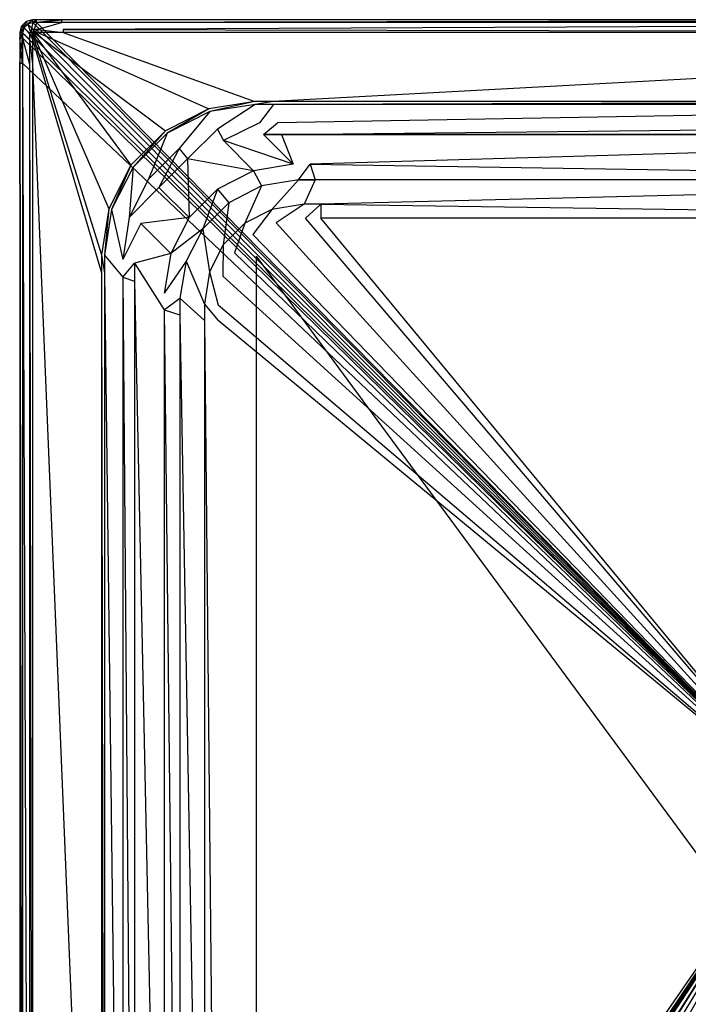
# Model space of a CAD drawing. Extents: x 0 to 0.8, y -1 to 0.
# Tile 3 of 6: x 0 to 0.34, y -0.5 to 0. Entities that reach past the tile are written whole.
import ezdxf

# ---------------------------------------------------------------- set-up
doc = ezdxf.new("R2010")
doc.units = 0
doc.layers.add('L2_WANNE_N_606180__0___REPLACEM', color=7, linetype='CONTINUOUS')
doc.layers.add('L3_TEXTUR_N_606180__0___REPLACE', color=7, linetype='CONTINUOUS')

msp = doc.modelspace()

# ---------------------------------------------------------------- linework, layer by layer
at = {"layer": 'L2_WANNE_N_606180__0___REPLACEM', "color": 8}
for points, invisible_edges in [([(0.00326, -0.000874), (0.00652, 0, 0.001982), (0.00652, 0), (0.00326, -0.000874)], 13), ([(0.00652, 0, 0.001982), (0.00326, -0.000874), (0.00326, -0.000874, 0.001982), (0.00652, 0, 0.001982)], 14), ([(0.00405, -0.002242, 0.058542), (0.00652, 0, 0.055023), (0.00326, -0.000874, 0.055023), (0.00405, -0.002242, 0.058542)], 14), ([(0.00326, -0.000874, 0.055023), (0.00652, 0, 0.053041), (0.00326, -0.000874, 0.053041), (0.00326, -0.000874, 0.055023)], 13), ([(0.00652, 0, 0.053041), (0.00326, -0.000874, 0.055023), (0.00652, 0, 0.055023), (0.00652, 0, 0.053041)], 14), ([(0.00326, -0.000874, 0.053041), (0.00652, 0, 0.001982), (0.00326, -0.000874, 0.001982), (0.00326, -0.000874, 0.053041)], 13), ([(0.00652, 0, 0.001982), (0.00326, -0.000874, 0.053041), (0.00652, 0, 0.053041), (0.00652, 0, 0.001982)], 14), ([(0.00652, 0), (0.004001, -0.002158), (0.00326, -0.000874), (0.00652, 0)], 13), ([(0.004001, -0.002158), (0.00652, 0), (0.006708, -0.001432), (0.004001, -0.002158)], 14), ([(0.006714, -0.001475, 0.058542), (0.00652, 0, 0.055023), (0.00405, -0.002242, 0.058542), (0.006714, -0.001475, 0.058542)], 14), ([(0.006714, -0.001475, 0.058542), (0.008522, 0, 0.055023), (0.00652, 0, 0.055023), (0.006714, -0.001475, 0.058542)], 13), ([(0.00652, 0, 0.001982), (0.008522, 0), (0.00652, 0), (0.00652, 0, 0.001982)], 13), ([(0.008522, 0), (0.00652, 0, 0.001982), (0.008522, 0, 0.001982), (0.008522, 0)], 14), ([(0.00652, 0, 0.053041), (0.008522, 0, 0.055023), (0.008522, 0, 0.053041), (0.00652, 0, 0.053041)], 13), ([(0.008522, 0, 0.055023), (0.00652, 0, 0.053041), (0.00652, 0, 0.055023), (0.008522, 0, 0.055023)], 14), ([(0.00652, 0, 0.001982), (0.008522, 0, 0.053041), (0.008522, 0, 0.001982), (0.00652, 0, 0.001982)], 13), ([(0.008522, 0, 0.053041), (0.00652, 0, 0.001982), (0.00652, 0, 0.053041), (0.008522, 0, 0.053041)], 14), ([(0.008522, 0), (0.006708, -0.001432), (0.00652, 0), (0.008522, 0)], 13), ([(0.006708, -0.001432), (0.008522, 0), (0.008522, -0.001432), (0.006708, -0.001432)], 14), ([(0.008522, 0, 0.055023), (0.006714, -0.001475, 0.058542), (0.008716, -0.001475, 0.058542), (0.008522, 0, 0.055023)], 14), ([(0.008522, 0, 0.001982), (0.021464, 0), (0.008522, 0), (0.008522, 0, 0.001982)], 13), ([(0.021464, 0), (0.008522, 0, 0.001982), (0.021464, 0, 0.001982), (0.021464, 0)], 14), ([(0.008716, -0.001475, 0.058542), (0.021464, 0, 0.055023), (0.008522, 0, 0.055023), (0.008716, -0.001475, 0.058542)], 13), ([(0.008522, 0, 0.053041), (0.021464, 0, 0.001982), (0.008522, 0, 0.001982), (0.008522, 0, 0.053041)], 13), ([(0.021464, 0, 0.001982), (0.008522, 0, 0.053041), (0.021464, 0, 0.053041), (0.021464, 0, 0.001982)], 14), ([(0.008522, 0, 0.055023), (0.021464, 0, 0.053041), (0.008522, 0, 0.053041), (0.008522, 0, 0.055023)], 13), ([(0.021464, 0, 0.053041), (0.008522, 0, 0.055023), (0.021464, 0, 0.055023), (0.021464, 0, 0.053041)], 14), ([(0.021464, 0), (0.008522, -0.001432), (0.008522, 0), (0.021464, 0)], 13), ([(0.008522, -0.001432), (0.021464, 0), (0.021464, -0.001432), (0.008522, -0.001432)], 14), ([(0.021464, 0, 0.055023), (0.008716, -0.001475, 0.058542), (0.021651, -0.001475, 0.058542), (0.021464, 0, 0.055023)], 14), ([(0.021464, 0, 0.055023), (0.777406, 0, 0.053041), (0.021464, 0, 0.053041), (0.021464, 0, 0.055023)], 13), ([(0.777406, 0, 0.053041), (0.021464, 0, 0.055023), (0.777406, 0, 0.055023), (0.777406, 0, 0.053041)], 14), ([(0.021464, 0, 0.001982), (0.777406, 0, 0.053041), (0.777406, 0, 0.001982), (0.021464, 0, 0.001982)], 13), ([(0.777406, 0, 0.053041), (0.021464, 0, 0.001982), (0.021464, 0, 0.053041), (0.777406, 0, 0.053041)], 14), ([(0.021651, -0.001475, 0.058542), (0.777406, 0, 0.055023), (0.021464, 0, 0.055023), (0.021651, -0.001475, 0.058542)], 13), ([(0.021464, 0, 0.001982), (0.777406, 0), (0.021464, 0), (0.021464, 0, 0.001982)], 13), ([(0.777406, 0), (0.021464, 0, 0.001982), (0.777406, 0, 0.001982), (0.777406, 0)], 14), ([(0.777406, 0), (0.021464, -0.001432), (0.021464, 0), (0.777406, 0)], 13), ([(0.021464, -0.001432), (0.777406, 0), (0.777406, -0.001432), (0.021464, -0.001432)], 14), ([(0.777406, 0, 0.055023), (0.021651, -0.001475, 0.058542), (0.77722, -0.001475, 0.058542), (0.777406, 0, 0.055023)], 14), ([(0, -0.00652, 0.001982), (0.000874, -0.00326), (0, -0.00652), (0, -0.00652, 0.001982)], 13), ([(0.000874, -0.00326), (0, -0.00652, 0.001982), (0.000874, -0.00326, 0.001982), (0.000874, -0.00326)], 14), ([(0.000874, -0.00326, 0.055023), (0, -0.00652, 0.055023), (0.002242, -0.00405, 0.058542), (0.000874, -0.00326, 0.055023)], 14), ([(0, -0.00652, 0.055023), (0.000874, -0.00326, 0.053041), (0, -0.00652, 0.053041), (0, -0.00652, 0.055023)], 13), ([(0.000874, -0.00326, 0.053041), (0, -0.00652, 0.055023), (0.000874, -0.00326, 0.055023), (0.000874, -0.00326, 0.053041)], 14), ([(0, -0.00652, 0.053041), (0.000874, -0.00326, 0.001982), (0, -0.00652, 0.001982), (0, -0.00652, 0.053041)], 13), ([(0.000874, -0.00326, 0.001982), (0, -0.00652, 0.053041), (0.000874, -0.00326, 0.053041), (0.000874, -0.00326, 0.001982)], 14), ([(0.000874, -0.00326), (0.001432, -0.006708), (0, -0.00652), (0.000874, -0.00326)], 13), ([(0.002242, -0.00405, 0.058542), (0, -0.00652, 0.055023), (0.001475, -0.006714, 0.058542), (0.002242, -0.00405, 0.058542)], 14), ([(0.000874, -0.00326), (0.00326, -0.000874, 0.001982), (0.00326, -0.000874), (0.000874, -0.00326)], 13), ([(0.00326, -0.000874, 0.001982), (0.000874, -0.00326), (0.000874, -0.00326, 0.001982), (0.00326, -0.000874, 0.001982)], 14), ([(0.000874, -0.00326, 0.055023), (0.00405, -0.002242, 0.058542), (0.00326, -0.000874, 0.055023), (0.000874, -0.00326, 0.055023)], 14), ([(0.000874, -0.00326, 0.055023), (0.00326, -0.000874, 0.053041), (0.000874, -0.00326, 0.053041), (0.000874, -0.00326, 0.055023)], 13), ([(0.00326, -0.000874, 0.053041), (0.000874, -0.00326, 0.055023), (0.00326, -0.000874, 0.055023), (0.00326, -0.000874, 0.053041)], 14), ([(0.000874, -0.00326, 0.053041), (0.00326, -0.000874, 0.001982), (0.000874, -0.00326, 0.001982), (0.000874, -0.00326, 0.053041)], 13), ([(0.00326, -0.000874, 0.001982), (0.000874, -0.00326, 0.053041), (0.00326, -0.000874, 0.053041), (0.00326, -0.000874, 0.001982)], 14), ([(0.00326, -0.000874), (0.002158, -0.004001), (0.000874, -0.00326), (0.00326, -0.000874)], 13), ([(0.00405, -0.002242, 0.058542), (0.000874, -0.00326, 0.055023), (0.002242, -0.00405, 0.058542), (0.00405, -0.002242, 0.058542)], 13), ([(0.001432, -0.006708), (0.000874, -0.00326), (0.002158, -0.004001), (0.001432, -0.006708)], 14), ([(0.4, -0.4), (0.001432, -0.006708), (0.002158, -0.004001), (0.4, -0.4)], 14), ([(0.004977, -0.007175, 0.06), (0.002242, -0.00405, 0.058542), (0.001475, -0.006714, 0.058542), (0.004977, -0.007175, 0.06)], 13), ([(0.002158, -0.004001), (0.00326, -0.000874), (0.004001, -0.002158), (0.002158, -0.004001)], 14), ([(0.4, -0.4), (0.002158, -0.004001), (0.004001, -0.002158), (0.4, -0.4)], 14), ([(0.005336, -0.005836, 0.06), (0.00405, -0.002242, 0.058542), (0.002242, -0.00405, 0.058542), (0.005336, -0.005836, 0.06)], 13), ([(0.002242, -0.00405, 0.058542), (0.004977, -0.007175, 0.06), (0.005336, -0.005836, 0.06), (0.002242, -0.00405, 0.058542)], 14), ([(0.4, -0.4), (0.004001, -0.002158), (0.006708, -0.001432), (0.4, -0.4)], 14), ([(0.005836, -0.005336, 0.06), (0.006714, -0.001475, 0.058542), (0.00405, -0.002242, 0.058542), (0.005836, -0.005336, 0.06)], 13), ([(0.00405, -0.002242, 0.058542), (0.005336, -0.005836, 0.06), (0.005836, -0.005336, 0.06), (0.00405, -0.002242, 0.058542)], 14), ([(0.006714, -0.001475, 0.058542), (0.005836, -0.005336, 0.06), (0.007175, -0.004977, 0.06), (0.006714, -0.001475, 0.058542)], 14), ([(0.006842, -0.006649, 0.06), (0.007175, -0.004977, 0.06), (0.005836, -0.005336, 0.06), (0.006842, -0.006649, 0.06)], 13), ([(0.4, -0.4), (0.006708, -0.001432), (0.008522, -0.001432), (0.4, -0.4)], 14), ([(0.007175, -0.004977, 0.06), (0.008716, -0.001475, 0.058542), (0.006714, -0.001475, 0.058542), (0.007175, -0.004977, 0.06)], 13), ([(0.007175, -0.004977, 0.06), (0.006842, -0.006649, 0.06), (0.007372, -0.006469, 0.06), (0.007175, -0.004977, 0.06)], 14), ([(0.008716, -0.001475, 0.058542), (0.007175, -0.004977, 0.06), (0.009174, -0.004977, 0.06), (0.008716, -0.001475, 0.058542)], 14), ([(0.007372, -0.006469, 0.06), (0.009174, -0.004977, 0.06), (0.007175, -0.004977, 0.06), (0.007372, -0.006469, 0.06)], 13), ([(0.009174, -0.004977, 0.06), (0.007372, -0.006469, 0.06), (0.009174, -0.006469, 0.06), (0.009174, -0.004977, 0.06)], 14), ([(0.4, -0.4), (0.008522, -0.001432), (0.021464, -0.001432), (0.4, -0.4)], 14), ([(0.009174, -0.004977, 0.06), (0.021651, -0.001475, 0.058542), (0.008716, -0.001475, 0.058542), (0.009174, -0.004977, 0.06)], 13), ([(0.021651, -0.001475, 0.058542), (0.009174, -0.004977, 0.06), (0.022094, -0.004977, 0.06), (0.021651, -0.001475, 0.058542)], 14), ([(0.022094, -0.006469, 0.06), (0.009174, -0.004977, 0.06), (0.009174, -0.006469, 0.06), (0.022094, -0.006469, 0.06)], 13), ([(0.009174, -0.004977, 0.06), (0.022094, -0.006469, 0.06), (0.022094, -0.004977, 0.06), (0.009174, -0.004977, 0.06)], 14), ([(0.777406, -0.001432), (0.4, -0.4), (0.021464, -0.001432), (0.777406, -0.001432)], 14), ([(0.022094, -0.004977, 0.06), (0.77722, -0.001475, 0.058542), (0.021651, -0.001475, 0.058542), (0.022094, -0.004977, 0.06)], 13), ([(0.77722, -0.001475, 0.058542), (0.022094, -0.004977, 0.06), (0.776777, -0.004977, 0.06), (0.77722, -0.001475, 0.058542)], 14), ([(0.776777, -0.006469, 0.06), (0.022094, -0.004977, 0.06), (0.022094, -0.006469, 0.06), (0.776777, -0.006469, 0.06)], 13), ([(0.022094, -0.004977, 0.06), (0.776777, -0.006469, 0.06), (0.776777, -0.004977, 0.06), (0.022094, -0.004977, 0.06)], 14), ([(0, -0.009234, 0.001982), (0, -0.00652), (0, -0.009234), (0, -0.009234, 0.001982)], 13), ([(0, -0.00652), (0, -0.009234, 0.001982), (0, -0.00652, 0.001982), (0, -0.00652)], 14), ([(0, -0.009234, 0.055023), (0.001475, -0.006714, 0.058542), (0, -0.00652, 0.055023), (0, -0.009234, 0.055023)], 14), ([(0, -0.009234, 0.055023), (0, -0.00652, 0.053041), (0, -0.009234, 0.053041), (0, -0.009234, 0.055023)], 13), ([(0, -0.00652, 0.053041), (0, -0.009234, 0.055023), (0, -0.00652, 0.055023), (0, -0.00652, 0.053041)], 14), ([(0, -0.009234, 0.053041), (0, -0.00652, 0.001982), (0, -0.009234, 0.001982), (0, -0.009234, 0.053041)], 13), ([(0, -0.00652, 0.001982), (0, -0.009234, 0.053041), (0, -0.00652, 0.053041), (0, -0.00652, 0.001982)], 14), ([(0, -0.00652), (0.001432, -0.009234), (0, -0.009234), (0, -0.00652)], 13), ([(0.001432, -0.009234), (0, -0.00652), (0.001432, -0.006708), (0.001432, -0.009234)], 14), ([(0.001475, -0.006714, 0.058542), (0, -0.009234, 0.055023), (0.001475, -0.009427, 0.058542), (0.001475, -0.006714, 0.058542)], 13), ([(0, -0.022008, 0.001982), (0, -0.009234), (0, -0.022008), (0, -0.022008, 0.001982)], 13), ([(0, -0.009234), (0, -0.022008, 0.001982), (0, -0.009234, 0.001982), (0, -0.009234)], 14), ([(0, -0.022008, 0.055023), (0.001475, -0.009427, 0.058542), (0, -0.009234, 0.055023), (0, -0.022008, 0.055023)], 14), ([(0, -0.022008, 0.055023), (0, -0.009234, 0.053041), (0, -0.022008, 0.053041), (0, -0.022008, 0.055023)], 13), ([(0, -0.009234, 0.053041), (0, -0.022008, 0.055023), (0, -0.009234, 0.055023), (0, -0.009234, 0.053041)], 14), ([(0, -0.022008, 0.053041), (0, -0.009234, 0.001982), (0, -0.022008, 0.001982), (0, -0.022008, 0.053041)], 13), ([(0, -0.009234, 0.001982), (0, -0.022008, 0.053041), (0, -0.009234, 0.053041), (0, -0.009234, 0.001982)], 14), ([(0, -0.009234), (0.001432, -0.022008), (0, -0.022008), (0, -0.009234)], 13), ([(0.001432, -0.022008), (0, -0.009234), (0.001432, -0.009234), (0.001432, -0.022008)], 14), ([(0.001475, -0.009427, 0.058542), (0, -0.022008, 0.055023), (0.001475, -0.022195, 0.058542), (0.001475, -0.009427, 0.058542)], 13), ([(0.4, -0.4), (0.001432, -0.009234), (0.001432, -0.006708), (0.4, -0.4)], 14), ([(0.4, -0.4), (0.001432, -0.022008), (0.001432, -0.009234), (0.4, -0.4)], 14), ([(0.004977, -0.009885, 0.06), (0.001475, -0.006714, 0.058542), (0.001475, -0.009427, 0.058542), (0.004977, -0.009885, 0.06)], 13), ([(0.001475, -0.006714, 0.058542), (0.004977, -0.009885, 0.06), (0.004977, -0.007175, 0.06), (0.001475, -0.006714, 0.058542)], 14), ([(0.004977, -0.022637, 0.06), (0.001475, -0.009427, 0.058542), (0.001475, -0.022195, 0.058542), (0.004977, -0.022637, 0.06)], 13), ([(0.001475, -0.009427, 0.058542), (0.004977, -0.022637, 0.06), (0.004977, -0.009885, 0.06), (0.001475, -0.009427, 0.058542)], 14), ([(0.006469, -0.007372, 0.06), (0.005336, -0.005836, 0.06), (0.004977, -0.007175, 0.06), (0.006469, -0.007372, 0.06)], 13), ([(0.006469, -0.009885, 0.06), (0.004977, -0.007175, 0.06), (0.004977, -0.009885, 0.06), (0.006469, -0.009885, 0.06)], 13), ([(0.004977, -0.007175, 0.06), (0.006469, -0.009885, 0.06), (0.006469, -0.007372, 0.06), (0.004977, -0.007175, 0.06)], 14), ([(0.006469, -0.022637, 0.06), (0.004977, -0.009885, 0.06), (0.004977, -0.022637, 0.06), (0.006469, -0.022637, 0.06)], 13), ([(0.004977, -0.009885, 0.06), (0.006469, -0.022637, 0.06), (0.006469, -0.009885, 0.06), (0.004977, -0.009885, 0.06)], 14), ([(0.006637, -0.006879, 0.06), (0.005836, -0.005336, 0.06), (0.005336, -0.005836, 0.06), (0.006637, -0.006879, 0.06)], 13), ([(0.005336, -0.005836, 0.06), (0.006469, -0.007372, 0.06), (0.006637, -0.006879, 0.06), (0.005336, -0.005836, 0.06)], 14), ([(0.005836, -0.005336, 0.06), (0.006637, -0.006879, 0.06), (0.006842, -0.006649, 0.06), (0.005836, -0.005336, 0.06)], 14), ([(0.045211, -0.095996, 0.06), (0.006637, -0.006879, 0.06), (0.006469, -0.007372, 0.06), (0.045211, -0.095996, 0.06)], 13), ([(0.041508, -0.119377, 0.06), (0.006469, -0.007372, 0.06), (0.006469, -0.009885, 0.06), (0.041508, -0.119377, 0.06)], 13), ([(0.006469, -0.007372, 0.06), (0.041508, -0.119377, 0.06), (0.045211, -0.095996, 0.06), (0.006469, -0.007372, 0.06)], 14), ([(0.041508, -0.128549, 0.06), (0.006469, -0.009885, 0.06), (0.006469, -0.022637, 0.06), (0.041508, -0.128549, 0.06)], 13), ([(0.006469, -0.009885, 0.06), (0.041508, -0.128549, 0.06), (0.041508, -0.119377, 0.06), (0.006469, -0.009885, 0.06)], 14), ([(0.056446, -0.073946, 0.06), (0.006842, -0.006649, 0.06), (0.006637, -0.006879, 0.06), (0.056446, -0.073946, 0.06)], 13), ([(0.006637, -0.006879, 0.06), (0.045211, -0.095996, 0.06), (0.056446, -0.073946, 0.06), (0.006637, -0.006879, 0.06)], 14), ([(0.073946, -0.056446, 0.06), (0.007372, -0.006469, 0.06), (0.006842, -0.006649, 0.06), (0.073946, -0.056446, 0.06)], 13), ([(0.006842, -0.006649, 0.06), (0.056446, -0.073946, 0.06), (0.073946, -0.056446, 0.06), (0.006842, -0.006649, 0.06)], 14), ([(0.095996, -0.045211, 0.06), (0.009174, -0.006469, 0.06), (0.007372, -0.006469, 0.06), (0.095996, -0.045211, 0.06)], 13), ([(0.007372, -0.006469, 0.06), (0.073946, -0.056446, 0.06), (0.095996, -0.045211, 0.06), (0.007372, -0.006469, 0.06)], 14), ([(0.119377, -0.041508, 0.06), (0.022094, -0.006469, 0.06), (0.009174, -0.006469, 0.06), (0.119377, -0.041508, 0.06)], 13), ([(0.009174, -0.006469, 0.06), (0.095996, -0.045211, 0.06), (0.119377, -0.041508, 0.06), (0.009174, -0.006469, 0.06)], 14), ([(0.022094, -0.006469, 0.06), (0.119377, -0.041508, 0.06), (0.128651, -0.041508, 0.06), (0.022094, -0.006469, 0.06)], 14), ([(0.128651, -0.041508, 0.06), (0.776777, -0.006469, 0.06), (0.022094, -0.006469, 0.06), (0.128651, -0.041508, 0.06)], 13), ([(0.776777, -0.006469, 0.06), (0.128651, -0.041508, 0.06), (0.67035, -0.041508, 0.06), (0.776777, -0.006469, 0.06)], 14), ([(0, -0.977681, 0.001982), (0, -0.022008), (0, -0.977681), (0, -0.977681, 0.001982)], 13), ([(0, -0.022008), (0, -0.977681, 0.001982), (0, -0.022008, 0.001982), (0, -0.022008)], 14), ([(0.001475, -0.977494, 0.058542), (0, -0.022008, 0.055023), (0, -0.977681, 0.055023), (0.001475, -0.977494, 0.058542)], 13), ([(0, -0.022008, 0.055023), (0.001475, -0.977494, 0.058542), (0.001475, -0.022195, 0.058542), (0, -0.022008, 0.055023)], 14), ([(0, -0.977681, 0.055023), (0, -0.022008, 0.053041), (0, -0.977681, 0.053041), (0, -0.977681, 0.055023)], 13), ([(0, -0.022008, 0.053041), (0, -0.977681, 0.055023), (0, -0.022008, 0.055023), (0, -0.022008, 0.053041)], 14), ([(0, -0.977681, 0.053041), (0, -0.022008, 0.001982), (0, -0.977681, 0.001982), (0, -0.977681, 0.053041)], 13), ([(0, -0.022008, 0.001982), (0, -0.977681, 0.053041), (0, -0.022008, 0.053041), (0, -0.022008, 0.001982)], 14), ([(0, -0.022008), (0.001432, -0.977681), (0, -0.977681), (0, -0.022008)], 13), ([(0.001432, -0.977681), (0, -0.022008), (0.001432, -0.022008), (0.001432, -0.977681)], 14), ([(0.4, -0.4), (0.001432, -0.977681), (0.001432, -0.022008), (0.4, -0.4)], 14), ([(0.004977, -0.977052, 0.06), (0.001475, -0.022195, 0.058542), (0.001475, -0.977494, 0.058542), (0.004977, -0.977052, 0.06)], 13), ([(0.001475, -0.022195, 0.058542), (0.004977, -0.977052, 0.06), (0.004977, -0.022637, 0.06), (0.001475, -0.022195, 0.058542)], 14), ([(0.006469, -0.977052, 0.06), (0.004977, -0.022637, 0.06), (0.004977, -0.977052, 0.06), (0.006469, -0.977052, 0.06)], 13), ([(0.004977, -0.022637, 0.06), (0.006469, -0.977052, 0.06), (0.006469, -0.022637, 0.06), (0.004977, -0.022637, 0.06)], 14), ([(0.041508, -0.871149, 0.06), (0.006469, -0.022637, 0.06), (0.006469, -0.977052, 0.06), (0.041508, -0.871149, 0.06)], 13), ([(0.006469, -0.022637, 0.06), (0.041508, -0.871149, 0.06), (0.041508, -0.128549, 0.06), (0.006469, -0.022637, 0.06)], 14), ([(0.096463, -0.046648, 0.06), (0.119377, -0.041508, 0.06), (0.095996, -0.045211, 0.06), (0.096463, -0.046648, 0.06)], 13), ([(0.119377, -0.041508, 0.06), (0.096463, -0.046648, 0.06), (0.119495, -0.043, 0.06), (0.119377, -0.041508, 0.06)], 14), ([(0.100444, -0.055589, 0.056698), (0.119495, -0.043, 0.06), (0.096463, -0.046648, 0.06), (0.100444, -0.055589, 0.056698)], 13), ([(0.119495, -0.043, 0.06), (0.100444, -0.055589, 0.056698), (0.121729, -0.052377, 0.056655), (0.119495, -0.043, 0.06)], 14), ([(0.119495, -0.043, 0.06), (0.128651, -0.041508, 0.06), (0.119377, -0.041508, 0.06), (0.119495, -0.043, 0.06)], 13), ([(0.128651, -0.041508, 0.06), (0.119495, -0.043, 0.06), (0.128765, -0.043, 0.06), (0.128651, -0.041508, 0.06)], 14), ([(0.121729, -0.052377, 0.056655), (0.128765, -0.043, 0.06), (0.119495, -0.043, 0.06), (0.121729, -0.052377, 0.056655)], 13), ([(0.128765, -0.043, 0.06), (0.121729, -0.052377, 0.056655), (0.130925, -0.052377, 0.056655), (0.128765, -0.043, 0.06)], 14), ([(0.128765, -0.043, 0.06), (0.67035, -0.041508, 0.06), (0.128651, -0.041508, 0.06), (0.128765, -0.043, 0.06)], 13), ([(0.67035, -0.041508, 0.06), (0.128765, -0.043, 0.06), (0.670237, -0.043, 0.06), (0.67035, -0.041508, 0.06)], 14), ([(0.130925, -0.052377, 0.056655), (0.670237, -0.043, 0.06), (0.128765, -0.043, 0.06), (0.130925, -0.052377, 0.056655)], 13), ([(0.670237, -0.043, 0.06), (0.130925, -0.052377, 0.056655), (0.668085, -0.052377, 0.056655), (0.670237, -0.043, 0.06)], 14), ([(0.074834, -0.057669, 0.06), (0.095996, -0.045211, 0.06), (0.073946, -0.056446, 0.06), (0.074834, -0.057669, 0.06)], 13), ([(0.095996, -0.045211, 0.06), (0.074834, -0.057669, 0.06), (0.096463, -0.046648, 0.06), (0.095996, -0.045211, 0.06)], 14), ([(0.080906, -0.065433, 0.05673), (0.096463, -0.046648, 0.06), (0.074834, -0.057669, 0.06), (0.080906, -0.065433, 0.05673)], 13), ([(0.096463, -0.046648, 0.06), (0.080906, -0.065433, 0.05673), (0.100444, -0.055589, 0.056698), (0.096463, -0.046648, 0.06)], 14), ([(0.100444, -0.055589, 0.056698), (0.103423, -0.061409, 0.048727), (0.121729, -0.052377, 0.056655), (0.100444, -0.055589, 0.056698)], 14), ([(0.121729, -0.052377, 0.056655), (0.103423, -0.061409, 0.048727), (0.123687, -0.058248, 0.048581), (0.121729, -0.052377, 0.056655)], 14), ([(0.123687, -0.058248, 0.048581), (0.130925, -0.052377, 0.056655), (0.121729, -0.052377, 0.056655), (0.123687, -0.058248, 0.048581)], 14), ([(0.130925, -0.052377, 0.056655), (0.123687, -0.058248, 0.048581), (0.132818, -0.058248, 0.048581), (0.130925, -0.052377, 0.056655)], 13), ([(0.132818, -0.058248, 0.048581), (0.668085, -0.052377, 0.056655), (0.130925, -0.052377, 0.056655), (0.132818, -0.058248, 0.048581)], 14), ([(0.668085, -0.052377, 0.056655), (0.132818, -0.058248, 0.048581), (0.666199, -0.058248, 0.048581), (0.668085, -0.052377, 0.056655)], 13), ([(0.057669, -0.074834, 0.06), (0.073946, -0.056446, 0.06), (0.056446, -0.073946, 0.06), (0.057669, -0.074834, 0.06)], 13), ([(0.073946, -0.056446, 0.06), (0.057669, -0.074834, 0.06), (0.074834, -0.057669, 0.06), (0.073946, -0.056446, 0.06)], 14), ([(0.065433, -0.080906, 0.05673), (0.074834, -0.057669, 0.06), (0.057669, -0.074834, 0.06), (0.065433, -0.080906, 0.05673)], 13), ([(0.074834, -0.057669, 0.06), (0.065433, -0.080906, 0.05673), (0.080906, -0.065433, 0.05673), (0.074834, -0.057669, 0.06)], 14), ([(0.080906, -0.065433, 0.05673), (0.085151, -0.070673, 0.048835), (0.100444, -0.055589, 0.056698), (0.080906, -0.065433, 0.05673)], 14), ([(0.100444, -0.055589, 0.056698), (0.085151, -0.070673, 0.048835), (0.103423, -0.061409, 0.048727), (0.100444, -0.055589, 0.056698)], 14), ([(0.138861, -0.073422, 0.035225), (0.123687, -0.058248, 0.048581), (0.103423, -0.061409, 0.048727), (0.138861, -0.073422, 0.035225)], 14), ([(0.138861, -0.073422, 0.035225), (0.132818, -0.058248, 0.048581), (0.123687, -0.058248, 0.048581), (0.138861, -0.073422, 0.035225)], 13), ([(0.132818, -0.058248, 0.048581), (0.138861, -0.073422, 0.035225), (0.147491, -0.073422, 0.035225), (0.132818, -0.058248, 0.048581)], 14), ([(0.147491, -0.073422, 0.035225), (0.666199, -0.058248, 0.048581), (0.132818, -0.058248, 0.048581), (0.147491, -0.073422, 0.035225)], 13), ([(0.666199, -0.058248, 0.048581), (0.147491, -0.073422, 0.035225), (0.65158, -0.073422, 0.035225), (0.666199, -0.058248, 0.048581)], 14), ([(0.118695, -0.07668, 0.03503), (0.103423, -0.061409, 0.048727), (0.085151, -0.070673, 0.048835), (0.118695, -0.07668, 0.03503)], 14), ([(0.138861, -0.073422, 0.035225), (0.103423, -0.061409, 0.048727), (0.118695, -0.07668, 0.03503), (0.138861, -0.073422, 0.035225)], 14), ([(0.070673, -0.085151, 0.048835), (0.080906, -0.065433, 0.05673), (0.065433, -0.080906, 0.05673), (0.070673, -0.085151, 0.048835)], 13), ([(0.080906, -0.065433, 0.05673), (0.070673, -0.085151, 0.048835), (0.085151, -0.070673, 0.048835), (0.080906, -0.065433, 0.05673)], 14), ([(0.046648, -0.096463, 0.06), (0.056446, -0.073946, 0.06), (0.045211, -0.095996, 0.06), (0.046648, -0.096463, 0.06)], 13), ([(0.056446, -0.073946, 0.06), (0.046648, -0.096463, 0.06), (0.057669, -0.074834, 0.06), (0.056446, -0.073946, 0.06)], 14), ([(0.055589, -0.100444, 0.056698), (0.057669, -0.074834, 0.06), (0.046648, -0.096463, 0.06), (0.055589, -0.100444, 0.056698)], 13), ([(0.057669, -0.074834, 0.06), (0.055589, -0.100444, 0.056698), (0.065433, -0.080906, 0.05673), (0.057669, -0.074834, 0.06)], 14), ([(0.086016, -0.100493, 0.034887), (0.085151, -0.070673, 0.048835), (0.070673, -0.085151, 0.048835), (0.086016, -0.100493, 0.034887)], 13), ([(0.118695, -0.07668, 0.03503), (0.085151, -0.070673, 0.048835), (0.100493, -0.086016, 0.034887), (0.118695, -0.07668, 0.03503)], 14), ([(0.085151, -0.070673, 0.048835), (0.086016, -0.100493, 0.034887), (0.100493, -0.086016, 0.034887), (0.085151, -0.070673, 0.048835)], 14), ([(0.138861, -0.073422, 0.035225), (0.118695, -0.07668, 0.03503), (0.141472, -0.081249, 0.024459), (0.138861, -0.073422, 0.035225)], 14), ([(0.141472, -0.081249, 0.024459), (0.147491, -0.073422, 0.035225), (0.138861, -0.073422, 0.035225), (0.141472, -0.081249, 0.024459)], 14), ([(0.147491, -0.073422, 0.035225), (0.141472, -0.081249, 0.024459), (0.150016, -0.081249, 0.024459), (0.147491, -0.073422, 0.035225)], 13), ([(0.649064, -0.081249, 0.024459), (0.147491, -0.073422, 0.035225), (0.150016, -0.081249, 0.024459), (0.649064, -0.081249, 0.024459)], 13), ([(0.147491, -0.073422, 0.035225), (0.649064, -0.081249, 0.024459), (0.65158, -0.073422, 0.035225), (0.147491, -0.073422, 0.035225)], 14), ([(0.118695, -0.07668, 0.03503), (0.100493, -0.086016, 0.034887), (0.122667, -0.08444, 0.024402), (0.118695, -0.07668, 0.03503)], 14), ([(0.118695, -0.07668, 0.03503), (0.122667, -0.08444, 0.024402), (0.141472, -0.081249, 0.024459), (0.118695, -0.07668, 0.03503)], 14), ([(0.065433, -0.080906, 0.05673), (0.055589, -0.100444, 0.056698), (0.070673, -0.085151, 0.048835), (0.065433, -0.080906, 0.05673)], 14), ([(0.100493, -0.086016, 0.034887), (0.106152, -0.093003, 0.02436), (0.122667, -0.08444, 0.024402), (0.100493, -0.086016, 0.034887)], 14), ([(0.114249, -0.103356, 0.02), (0.122667, -0.08444, 0.024402), (0.106152, -0.093003, 0.02436), (0.114249, -0.103356, 0.02)], 13), ([(0.122667, -0.08444, 0.024402), (0.114249, -0.103356, 0.02), (0.127975, -0.096362, 0.02), (0.122667, -0.08444, 0.024402)], 14), ([(0.127975, -0.096362, 0.02), (0.141472, -0.081249, 0.024459), (0.122667, -0.08444, 0.024402), (0.127975, -0.096362, 0.02)], 13), ([(0.141472, -0.081249, 0.024459), (0.127975, -0.096362, 0.02), (0.144451, -0.093752, 0.02), (0.141472, -0.081249, 0.024459)], 14), ([(0.144451, -0.093752, 0.02), (0.150016, -0.081249, 0.024459), (0.141472, -0.081249, 0.024459), (0.144451, -0.093752, 0.02)], 13), ([(0.150016, -0.081249, 0.024459), (0.144451, -0.093752, 0.02), (0.152896, -0.093752, 0.02), (0.150016, -0.081249, 0.024459)], 14), ([(0.152896, -0.093752, 0.02), (0.649064, -0.081249, 0.024459), (0.150016, -0.081249, 0.024459), (0.152896, -0.093752, 0.02)], 13), ([(0.649064, -0.081249, 0.024459), (0.152896, -0.093752, 0.02), (0.646195, -0.093752, 0.02), (0.649064, -0.081249, 0.024459)], 14), ([(0.070673, -0.085151, 0.048835), (0.055589, -0.100444, 0.056698), (0.061409, -0.103423, 0.048727), (0.070673, -0.085151, 0.048835)], 14), ([(0.086016, -0.100493, 0.034887), (0.070673, -0.085151, 0.048835), (0.061409, -0.103423, 0.048727), (0.086016, -0.100493, 0.034887)], 14), ([(0.093003, -0.106152, 0.02436), (0.100493, -0.086016, 0.034887), (0.086016, -0.100493, 0.034887), (0.093003, -0.106152, 0.02436)], 13), ([(0.100493, -0.086016, 0.034887), (0.093003, -0.106152, 0.02436), (0.106152, -0.093003, 0.02436), (0.100493, -0.086016, 0.034887)], 14), ([(0.103356, -0.114249, 0.02), (0.106152, -0.093003, 0.02436), (0.093003, -0.106152, 0.02436), (0.103356, -0.114249, 0.02)], 13), ([(0.106152, -0.093003, 0.02436), (0.103356, -0.114249, 0.02), (0.114249, -0.103356, 0.02), (0.106152, -0.093003, 0.02436)], 14), ([(0.130168, -0.103109, 0.02), (0.144451, -0.093752, 0.02), (0.127975, -0.096362, 0.02), (0.130168, -0.103109, 0.02)], 13), ([(0.144451, -0.093752, 0.02), (0.130168, -0.103109, 0.02), (0.145002, -0.10076, 0.02), (0.144451, -0.093752, 0.02)], 14), ([(0.145002, -0.10076, 0.02), (0.152896, -0.093752, 0.02), (0.144451, -0.093752, 0.02), (0.145002, -0.10076, 0.02)], 13), ([(0.152896, -0.093752, 0.02), (0.145002, -0.10076, 0.02), (0.152896, -0.10076, 0.02), (0.152896, -0.093752, 0.02)], 14), ([(0.646195, -0.10076, 0.02), (0.152896, -0.093752, 0.02), (0.152896, -0.10076, 0.02), (0.646195, -0.10076, 0.02)], 13), ([(0.152896, -0.093752, 0.02), (0.646195, -0.10076, 0.02), (0.646195, -0.093752, 0.02), (0.152896, -0.093752, 0.02)], 14), ([(0.043, -0.119495, 0.06), (0.045211, -0.095996, 0.06), (0.041508, -0.119377, 0.06), (0.043, -0.119495, 0.06)], 13), ([(0.045211, -0.095996, 0.06), (0.043, -0.119495, 0.06), (0.046648, -0.096463, 0.06), (0.045211, -0.095996, 0.06)], 14), ([(0.052377, -0.121729, 0.056655), (0.046648, -0.096463, 0.06), (0.043, -0.119495, 0.06), (0.052377, -0.121729, 0.056655)], 13), ([(0.046648, -0.096463, 0.06), (0.052377, -0.121729, 0.056655), (0.055589, -0.100444, 0.056698), (0.046648, -0.096463, 0.06)], 14), ([(0.118419, -0.109095, 0.02), (0.127975, -0.096362, 0.02), (0.114249, -0.103356, 0.02), (0.118419, -0.109095, 0.02)], 13), ([(0.127975, -0.096362, 0.02), (0.118419, -0.109095, 0.02), (0.130168, -0.103109, 0.02), (0.127975, -0.096362, 0.02)], 14), ([(0.055589, -0.100444, 0.056698), (0.052377, -0.121729, 0.056655), (0.061409, -0.103423, 0.048727), (0.055589, -0.100444, 0.056698)], 14), ([(0.061409, -0.103423, 0.048727), (0.052377, -0.121729, 0.056655), (0.058248, -0.123687, 0.048581), (0.061409, -0.103423, 0.048727)], 14), ([(0.07668, -0.118695, 0.03503), (0.061409, -0.103423, 0.048727), (0.058248, -0.123687, 0.048581), (0.07668, -0.118695, 0.03503)], 14), ([(0.086016, -0.100493, 0.034887), (0.061409, -0.103423, 0.048727), (0.07668, -0.118695, 0.03503), (0.086016, -0.100493, 0.034887)], 14), ([(0.086016, -0.100493, 0.034887), (0.07668, -0.118695, 0.03503), (0.093003, -0.106152, 0.02436), (0.086016, -0.100493, 0.034887)], 14), ([(0.109095, -0.118419, 0.02), (0.114249, -0.103356, 0.02), (0.103356, -0.114249, 0.02), (0.109095, -0.118419, 0.02)], 13), ([(0.114249, -0.103356, 0.02), (0.109095, -0.118419, 0.02), (0.118419, -0.109095, 0.02), (0.114249, -0.103356, 0.02)], 14), ([(0.4, -0.4, 0.02), (0.130168, -0.103109, 0.02), (0.118419, -0.109095, 0.02), (0.4, -0.4, 0.02)], 14), ([(0.4, -0.4, 0.02), (0.145002, -0.10076, 0.02), (0.130168, -0.103109, 0.02), (0.4, -0.4, 0.02)], 14), ([(0.4, -0.4, 0.02), (0.152896, -0.10076, 0.02), (0.145002, -0.10076, 0.02), (0.4, -0.4, 0.02)], 14), ([(0.646195, -0.10076, 0.02), (0.152896, -0.10076, 0.02), (0.4, -0.4, 0.02), (0.646195, -0.10076, 0.02)], 14), ([(0.093003, -0.106152, 0.02436), (0.07668, -0.118695, 0.03503), (0.08444, -0.122667, 0.024402), (0.093003, -0.106152, 0.02436)], 14), ([(0.096362, -0.127975, 0.02), (0.093003, -0.106152, 0.02436), (0.08444, -0.122667, 0.024402), (0.096362, -0.127975, 0.02)], 13), ([(0.093003, -0.106152, 0.02436), (0.096362, -0.127975, 0.02), (0.103356, -0.114249, 0.02), (0.093003, -0.106152, 0.02436)], 14), ([(0.4, -0.4, 0.02), (0.118419, -0.109095, 0.02), (0.109095, -0.118419, 0.02), (0.4, -0.4, 0.02)], 14), ([(0.103109, -0.130168, 0.02), (0.103356, -0.114249, 0.02), (0.096362, -0.127975, 0.02), (0.103109, -0.130168, 0.02)], 13), ([(0.103356, -0.114249, 0.02), (0.103109, -0.130168, 0.02), (0.109095, -0.118419, 0.02), (0.103356, -0.114249, 0.02)], 14), ([(0.043, -0.128663, 0.06), (0.041508, -0.119377, 0.06), (0.041508, -0.128549, 0.06), (0.043, -0.128663, 0.06)], 13), ([(0.041508, -0.119377, 0.06), (0.043, -0.128663, 0.06), (0.043, -0.119495, 0.06), (0.041508, -0.119377, 0.06)], 14), ([(0.052377, -0.130824, 0.056655), (0.043, -0.119495, 0.06), (0.043, -0.128663, 0.06), (0.052377, -0.130824, 0.056655)], 13), ([(0.043, -0.119495, 0.06), (0.052377, -0.130824, 0.056655), (0.052377, -0.121729, 0.056655), (0.043, -0.119495, 0.06)], 14), ([(0.07668, -0.118695, 0.03503), (0.058248, -0.123687, 0.048581), (0.073422, -0.138861, 0.035225), (0.07668, -0.118695, 0.03503)], 14), ([(0.07668, -0.118695, 0.03503), (0.073422, -0.138861, 0.035225), (0.08444, -0.122667, 0.024402), (0.07668, -0.118695, 0.03503)], 14), ([(0.4, -0.4, 0.02), (0.109095, -0.118419, 0.02), (0.103109, -0.130168, 0.02), (0.4, -0.4, 0.02)], 14), ([(0.052377, -0.130824, 0.056655), (0.058248, -0.123687, 0.048581), (0.052377, -0.121729, 0.056655), (0.052377, -0.130824, 0.056655)], 14), ([(0.058248, -0.123687, 0.048581), (0.052377, -0.130824, 0.056655), (0.058248, -0.132718, 0.048581), (0.058248, -0.123687, 0.048581)], 13), ([(0.073422, -0.147396, 0.035225), (0.058248, -0.123687, 0.048581), (0.058248, -0.132718, 0.048581), (0.073422, -0.147396, 0.035225)], 13), ([(0.058248, -0.123687, 0.048581), (0.073422, -0.147396, 0.035225), (0.073422, -0.138861, 0.035225), (0.058248, -0.123687, 0.048581)], 14), ([(0.08444, -0.122667, 0.024402), (0.073422, -0.138861, 0.035225), (0.081249, -0.141472, 0.024459), (0.08444, -0.122667, 0.024402)], 14), ([(0.093752, -0.144451, 0.02), (0.08444, -0.122667, 0.024402), (0.081249, -0.141472, 0.024459), (0.093752, -0.144451, 0.02)], 13), ([(0.08444, -0.122667, 0.024402), (0.093752, -0.144451, 0.02), (0.096362, -0.127975, 0.02), (0.08444, -0.122667, 0.024402)], 14), ([(0.043, -0.871036, 0.06), (0.041508, -0.128549, 0.06), (0.041508, -0.871149, 0.06), (0.043, -0.871036, 0.06)], 13), ([(0.041508, -0.128549, 0.06), (0.043, -0.871036, 0.06), (0.043, -0.128663, 0.06), (0.041508, -0.128549, 0.06)], 14), ([(0.052377, -0.868877, 0.056655), (0.043, -0.128663, 0.06), (0.043, -0.871036, 0.06), (0.052377, -0.868877, 0.056655)], 13), ([(0.043, -0.128663, 0.06), (0.052377, -0.868877, 0.056655), (0.052377, -0.130824, 0.056655), (0.043, -0.128663, 0.06)], 14), ([(0.10076, -0.145002, 0.02), (0.096362, -0.127975, 0.02), (0.093752, -0.144451, 0.02), (0.10076, -0.145002, 0.02)], 13), ([(0.096362, -0.127975, 0.02), (0.10076, -0.145002, 0.02), (0.103109, -0.130168, 0.02), (0.096362, -0.127975, 0.02)], 14), ([(0.058248, -0.866985, 0.048581), (0.052377, -0.130824, 0.056655), (0.052377, -0.868877, 0.056655), (0.058248, -0.866985, 0.048581)], 13), ([(0.052377, -0.130824, 0.056655), (0.058248, -0.866985, 0.048581), (0.058248, -0.132718, 0.048581), (0.052377, -0.130824, 0.056655)], 14), ([(0.073422, -0.852323, 0.035225), (0.058248, -0.132718, 0.048581), (0.058248, -0.866985, 0.048581), (0.073422, -0.852323, 0.035225)], 13), ([(0.058248, -0.132718, 0.048581), (0.073422, -0.852323, 0.035225), (0.073422, -0.147396, 0.035225), (0.058248, -0.132718, 0.048581)], 14), ([(0.4, -0.4, 0.02), (0.103109, -0.130168, 0.02), (0.10076, -0.145002, 0.02), (0.4, -0.4, 0.02)], 14), ([(0.073422, -0.147396, 0.035225), (0.081249, -0.141472, 0.024459), (0.073422, -0.138861, 0.035225), (0.073422, -0.147396, 0.035225)], 14), ([(0.081249, -0.141472, 0.024459), (0.073422, -0.147396, 0.035225), (0.081249, -0.149922, 0.024459), (0.081249, -0.141472, 0.024459)], 13), ([(0.093752, -0.152803, 0.02), (0.081249, -0.141472, 0.024459), (0.081249, -0.149922, 0.024459), (0.093752, -0.152803, 0.02)], 13), ([(0.081249, -0.141472, 0.024459), (0.093752, -0.152803, 0.02), (0.093752, -0.144451, 0.02), (0.081249, -0.141472, 0.024459)], 14), ([(0.10076, -0.152803, 0.02), (0.093752, -0.144451, 0.02), (0.093752, -0.152803, 0.02), (0.10076, -0.152803, 0.02)], 13), ([(0.093752, -0.144451, 0.02), (0.10076, -0.152803, 0.02), (0.10076, -0.145002, 0.02), (0.093752, -0.144451, 0.02)], 14), ([(0.081249, -0.8498, 0.024459), (0.073422, -0.147396, 0.035225), (0.073422, -0.852323, 0.035225), (0.081249, -0.8498, 0.024459)], 13), ([(0.073422, -0.147396, 0.035225), (0.081249, -0.8498, 0.024459), (0.081249, -0.149922, 0.024459), (0.073422, -0.147396, 0.035225)], 14), ([(0.093752, -0.846922, 0.02), (0.081249, -0.149922, 0.024459), (0.081249, -0.8498, 0.024459), (0.093752, -0.846922, 0.02)], 13), ([(0.081249, -0.149922, 0.024459), (0.093752, -0.846922, 0.02), (0.093752, -0.152803, 0.02), (0.081249, -0.149922, 0.024459)], 14), ([(0.4, -0.4, 0.02), (0.10076, -0.145002, 0.02), (0.10076, -0.152803, 0.02), (0.4, -0.4, 0.02)], 14), ([(0.10076, -0.846922, 0.02), (0.093752, -0.152803, 0.02), (0.093752, -0.846922, 0.02), (0.10076, -0.846922, 0.02)], 13), ([(0.093752, -0.152803, 0.02), (0.10076, -0.846922, 0.02), (0.10076, -0.152803, 0.02), (0.093752, -0.152803, 0.02)], 14), ([(0.4, -0.4, 0.02), (0.10076, -0.152803, 0.02), (0.10076, -0.846922, 0.02), (0.4, -0.4, 0.02)], 14), ([(0.4, -0.4), (0.002158, -0.995999), (0.001432, -0.993292), (0.4, -0.4)], 14), ([(0.4, -0.4), (0.001432, -0.993292), (0.001432, -0.990874), (0.4, -0.4)], 14), ([(0.4, -0.4), (0.001432, -0.990874), (0.001432, -0.977681), (0.4, -0.4)], 14), ([(0.4, -0.4), (0.004001, -0.997842), (0.002158, -0.995999), (0.4, -0.4)], 14), ([(0.4, -0.4), (0.006708, -0.998568), (0.004001, -0.997842), (0.4, -0.4)], 14), ([(0.4, -0.4), (0.008724, -0.998568), (0.006708, -0.998568), (0.4, -0.4)], 14), ([(0.4, -0.4), (0.023596, -0.998568), (0.008724, -0.998568), (0.4, -0.4)], 14), ([(0.778066, -0.998568), (0.023596, -0.998568), (0.4, -0.4), (0.778066, -0.998568)], 14), ([(0.4, -0.4, 0.02), (0.10076, -0.846922, 0.02), (0.10076, -0.854998, 0.02), (0.4, -0.4, 0.02)], 14), ([(0.4, -0.4, 0.02), (0.10076, -0.854998, 0.02), (0.103109, -0.869832, 0.02), (0.4, -0.4, 0.02)], 14), ([(0.4, -0.4, 0.02), (0.103109, -0.869832, 0.02), (0.109095, -0.881581, 0.02), (0.4, -0.4, 0.02)], 14), ([(0.4, -0.4, 0.02), (0.109095, -0.881581, 0.02), (0.118419, -0.890905, 0.02), (0.4, -0.4, 0.02)], 14), ([(0.4, -0.4, 0.02), (0.118419, -0.890905, 0.02), (0.130168, -0.896891, 0.02), (0.4, -0.4, 0.02)], 14), ([(0.4, -0.4, 0.02), (0.130168, -0.896891, 0.02), (0.145002, -0.89924, 0.02), (0.4, -0.4, 0.02)], 14), ([(0.4, -0.4, 0.02), (0.145002, -0.89924, 0.02), (0.154157, -0.89924, 0.02), (0.4, -0.4, 0.02)], 14), ([(0.646567, -0.89924, 0.02), (0.4, -0.4, 0.02), (0.154157, -0.89924, 0.02), (0.646567, -0.89924, 0.02)], 14)]:
    msp.add_3dface(points, dxfattribs=dict(at, invisible_edges=invisible_edges))
at = {"layer": 'L3_TEXTUR_N_606180__0___REPLACE', "color": 8}
for points, invisible_edges in [([(0.68, -0.88, 0.0205), (0.12, -0.12, 0.0205), (0.12, -0.88, 0.0205), (0.68, -0.88, 0.0205)], 13), ([(0.12, -0.12, 0.0205), (0.68, -0.88, 0.0205), (0.68, -0.12, 0.0205), (0.12, -0.12, 0.0205)], 14)]:
    msp.add_3dface(points, dxfattribs=dict(at, invisible_edges=invisible_edges))

doc.saveas('drawing.dxf')
